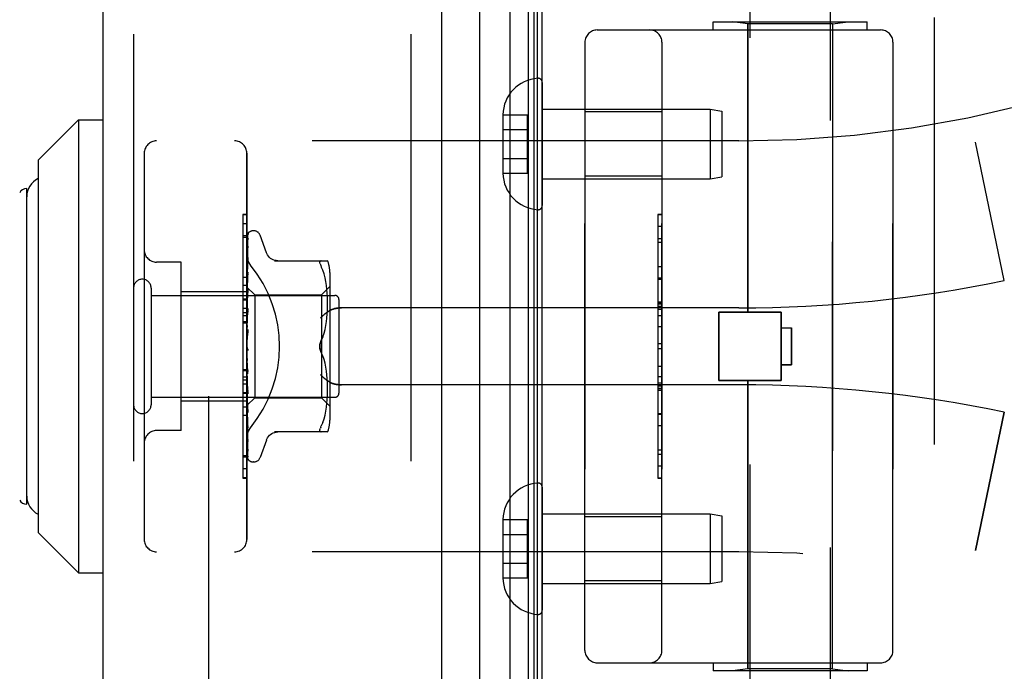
# Model space of a CAD drawing. Header units: inches. Extents: x 0 to 189, y 0 to 122.
# Tile 209 of 226: x 99.63 to 102.03, y 58.33 to 59.92. Entities that reach past the tile are written whole.
import ezdxf

# ---------------------------------------------------------------- set-up
doc = ezdxf.new("R2010")
doc.units = ezdxf.units.IN
doc.header["$LTSCALE"] = 10.388889
doc.header["$MEASUREMENT"] = 0
doc.linetypes.add('HIDDEN', pattern=[0.2, 0.1, -0.1])
doc.layers.get('0').update_dxf_attribs({"linetype": 'CONTINUOUS'})
for name, color, linetype in [('DEFAULT_2', 8, 'HIDDEN'), ('DIMENSIONS', 7, 'CONTINUOUS'), ('LEFTHAND_DOOR_ASSEMBLY', 7, 'CONTINUOUS'), ('RIGHTHAND_DOOR_ASSEMBLY', 7, 'CONTINUOUS')]:
    doc.layers.add(name, color=color, linetype=linetype)
doc.styles.get("Standard").update_dxf_attribs({"font": 'arial.ttf'})
doc.dimstyles.new('DIMSTYLE_1', dxfattribs={"dimtxt": 0.833333, "dimasz": 1.111111, "dimexe": 0.09, "dimexo": 0.07, "dimgap": 0.0375, "dimtad": 0, "dimtih": 1, "dimtoh": 1, "dimzin": 4, "dimdsep": 46, "dimtxsty": 'Standard', "dimblk": '_FILLED', "dimblk1": '_FILLED', "dimblk2": '_FILLED', "dimcen": 0.09, "dimadec": 3, "dimazin": 1, "dimtfac": 1, "dimtdec": 3, "dimtofl": 0, "dimtmove": 0, "dimatfit": 3, "dimldrblk": '_FILLED', "dimfxl": 0, "dimtolj": 1, "dimtzin": 4, "dimarcsym": 0})

# ---------------------------------------------------------------- blocks, each defined once
blk = doc.blocks.new('_FILLED')
at = {"color": 0, "linetype": 'ByBlock'}
blk.add_solid([(0, 0), (-1, 0.2), (-1, -0.2)], dxfattribs=at)
blk = doc.blocks.new('*D12')
at = {"layer": 'DIMENSIONS', "color": 2, "linetype": 'Continuous'}
for p, q in [((100.2303, 83.1205), (96.0114, 83.1205)), ((97.0114, 83.1205), (97.0114, 59.9538)), ((97.0114, 35.1205), (97.0114, 58.2872)), ((100.2413, 35.1205), (96.0114, 35.1205))]:
    blk.add_line(p, q, dxfattribs=at)
at = {"layer": 'DIMENSIONS', "color": 2, "linetype": 'Continuous', "xscale": 1.1111111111, "yscale": 1.1111111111, "zscale": 1.1111111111}
for p, rotation in [((97.0114, 83.1205), 90), ((97.0114, 35.1205), 270)]:
    blk.add_blockref('_FILLED', p, dxfattribs=dict(at, rotation=rotation))
at = {"layer": 'DIMENSIONS', "color": 2, "linetype": 'Continuous', "insert": (97.0114, 59.5372), "char_height": 0.83333, "width": 2.91202, "attachment_point": 2, "line_spacing_factor": 0.9}
blk.add_mtext('48.00', dxfattribs=at)

msp = doc.modelspace()

# ---------------------------------------------------------------- linework, layer by layer
at = {"color": 3, "linetype": 'Continuous'}
msp.add_line((100.9041, 35.2245), (100.9041, 83.0165), dxfattribs=at)
at = {"layer": 'DEFAULT_2', "color": 8, "linetype": 'HIDDEN'}
msp.add_line((100.0916, 81.855), (100.0916, 36.3861), dxfattribs=at)
at = {"layer": 'LEFTHAND_DOOR_ASSEMBLY', "color": 8, "linetype": 'HIDDEN'}
for p, q in [((99.9091, 82.7355), (99.9091, 35.5055)), ((100.5841, 82.7355), (100.5841, 35.5055)), ((101.3206, 59.8905), (101.3206, 59.9105)), ((101.3206, 59.9105), (101.6956, 59.9105)), ((101.4051, 59.9052), (101.3676, 59.9105)), ((101.4051, 59.2035), (101.4051, 59.9052)), ((101.6111, 59.9052), (101.4051, 59.9052)), ((101.6111, 59.9052), (101.6486, 59.9105)), ((101.6111, 58.3358), (101.6111, 59.9052)), ((101.6956, 59.8905), (101.6956, 59.9105)), ((101.8581, 59.9205), (101.8581, 58.3205)), ((101.0381, 59.8905), (101.7281, 59.8905)), ((101.0081, 59.8605), (101.0081, 58.3805)), ((101.1956, 58.3805), (101.1956, 59.8605)), ((101.7581, 59.8605), (101.7581, 58.3805)), ((101.1956, 59.691), (101.0081, 59.691)), ((101.3831, 59.6205), (99.9651, 59.6205)), ((102.0291, 59.2805), (101.9593, 59.6171)), ((99.9351, 59.5905), (99.9351, 58.6505)), ((100.1851, 58.6505), (100.1851, 59.5905)), ((101.1956, 59.535), (101.0081, 59.535)), ((101.1856, 59.4415), (101.1856, 58.7995)), ((101.1856, 59.4415), (101.1956, 59.4415)), ((101.1956, 59.4412), (101.1856, 59.4412)), ((100.1751, 59.4183), (100.1751, 59.0076)), ((100.1851, 59.4183), (100.1751, 59.4183)), ((100.1851, 59.3898), (100.1751, 59.3898)), ((101.1856, 59.3831), (101.1956, 59.3831)), ((101.1956, 59.3729), (101.1856, 59.3729)), ((100.0251, 59.3255), (99.9651, 59.3255)), ((100.0251, 58.9155), (100.0251, 59.3255)), ((101.1956, 59.3141), (101.1856, 59.3141)), ((101.1856, 59.2839), (101.1956, 59.2839)), ((100.1851, 59.2685), (100.1751, 59.2685)), ((100.1851, 59.2535), (100.0251, 59.2535)), ((100.1851, 59.2125), (100.1751, 59.2125)), ((101.3831, 59.2143), (100.4155, 59.2143)), ((101.1856, 59.2273), (101.1956, 59.2273)), ((101.1856, 59.2271), (101.1956, 59.2271)), ((101.1956, 59.2269), (101.1856, 59.2269)), ((100.1851, 59.2024), (100.1751, 59.2024)), ((100.1851, 59.1952), (100.1751, 59.1952)), ((101.3341, 59.0375), (101.3341, 59.2035)), ((101.3341, 59.2035), (101.4861, 59.2035)), ((101.4861, 59.0375), (101.4861, 59.2035)), ((100.1851, 59.1801), (100.1751, 59.1801)), ((101.1856, 59.1689), (101.1956, 59.1689)), ((101.4861, 59.1655), (101.5111, 59.1655)), ((101.5111, 59.1655), (101.5111, 59.0755)), ((101.1956, 59.1268), (101.1856, 59.1268)), ((101.5111, 59.0755), (101.4861, 59.0755)), ((100.1751, 59.0638), (100.1851, 59.0638)), ((101.1956, 59.0466), (101.1856, 59.0466)), ((101.3831, 59.0268), (100.4155, 59.0268)), ((101.1956, 59.0311), (101.1856, 59.0311)), ((101.1956, 59.0234), (101.1856, 59.0234)), ((101.1956, 59.018), (101.1856, 59.018)), ((101.3341, 59.0375), (101.4861, 59.0375)), ((101.4051, 58.3358), (101.4051, 59.0375)), ((100.1751, 59.0076), (100.1851, 59.0076)), ((100.1751, 59.0072), (100.1751, 58.7999)), ((100.1851, 59.0072), (100.1751, 59.0072)), ((100.1851, 59.0055), (100.1751, 59.0055)), ((101.1956, 59.0132), (101.1856, 59.0132)), ((100.1851, 58.9875), (100.0251, 58.9875)), ((100.1851, 58.9521), (100.1751, 58.9521)), ((101.1956, 58.9549), (101.1856, 58.9549)), ((102.0291, 58.9605), (101.9593, 58.6239)), ((100.0251, 58.9155), (99.9651, 58.9155)), ((100.1751, 58.8552), (100.1851, 58.8552)), ((101.1956, 58.8286), (101.1856, 58.8286)), ((100.1851, 58.8007), (100.1751, 58.8007)), ((100.1751, 58.7999), (100.1851, 58.7999)), ((101.1956, 58.7995), (101.1856, 58.7995)), ((101.1956, 58.706), (101.0081, 58.706)), ((101.3831, 58.6205), (99.9651, 58.6205)), ((101.1956, 58.55), (101.0081, 58.55)), ((101.0381, 58.3505), (101.7281, 58.3505)), ((101.3206, 58.3505), (101.3206, 58.3305)), ((101.6956, 58.3505), (101.6956, 58.3305)), ((101.6956, 58.3305), (101.3206, 58.3305)), ((101.4051, 58.3358), (101.3676, 58.3305)), ((101.6111, 58.3358), (101.4051, 58.3358)), ((101.6111, 58.3358), (101.6486, 58.3305))]:
    msp.add_line(p, q, dxfattribs=at)
for points in [[(100.1939, 59.3185), (100.1934, 59.3191), (100.193, 59.3197), (100.1925, 59.3203), (100.1921, 59.3209), (100.1916, 59.3216), (100.1912, 59.3222), (100.1908, 59.3229), (100.1904, 59.3236), (100.19, 59.3243), (100.1896, 59.325), (100.1892, 59.3257), (100.1888, 59.3265), (100.1885, 59.3272), (100.1881, 59.328), (100.1878, 59.3287), (100.1875, 59.3295), (100.1872, 59.3303), (100.187, 59.331), (100.1867, 59.3318), (100.1865, 59.3326), (100.1863, 59.3334), (100.1861, 59.3342), (100.1859, 59.335), (100.1857, 59.3357), (100.1856, 59.3365), (100.1855, 59.3373), (100.1854, 59.3381), (100.1853, 59.3389), (100.1852, 59.3396), (100.1852, 59.3404), (100.1851, 59.3411), (100.1851, 59.3419)], [(100.4155, 59.2143), (100.4143, 59.2142), (100.413, 59.2142), (100.4117, 59.2142), (100.4105, 59.2141), (100.4092, 59.214), (100.408, 59.2139), (100.4068, 59.2137), (100.4056, 59.2136), (100.4044, 59.2134), (100.4032, 59.2132), (100.4021, 59.213), (100.401, 59.2128), (100.3999, 59.2125), (100.3988, 59.2123), (100.3978, 59.212), (100.3968, 59.2117), (100.3958, 59.2114), (100.3949, 59.2111), (100.394, 59.2108), (100.3931, 59.2105), (100.3922, 59.2102), (100.3914, 59.2098), (100.3905, 59.2095), (100.3898, 59.2091), (100.389, 59.2088), (100.3883, 59.2084), (100.3875, 59.208), (100.3869, 59.2076), (100.3862, 59.2072), (100.3855, 59.2069)], [(100.3643, 59.1893), (100.3648, 59.1898), (100.3654, 59.1904), (100.3659, 59.1909), (100.3664, 59.1915), (100.367, 59.1921), (100.3676, 59.1927), (100.3681, 59.1932), (100.3687, 59.1938), (100.3693, 59.1944), (100.3699, 59.1949), (100.3706, 59.1955), (100.3712, 59.196), (100.3718, 59.1966), (100.3724, 59.1972), (100.3731, 59.1977), (100.3737, 59.1983), (100.3744, 59.1988), (100.375, 59.1993), (100.3757, 59.1999), (100.3763, 59.2004), (100.377, 59.2009), (100.3777, 59.2014), (100.3783, 59.2019), (100.379, 59.2024), (100.3797, 59.2029), (100.3803, 59.2034), (100.381, 59.2038), (100.3816, 59.2043), (100.3823, 59.2048), (100.383, 59.2052), (100.3836, 59.2056), (100.3843, 59.206), (100.3849, 59.2065), (100.3855, 59.2069)], [(100.3855, 59.0342), (100.3849, 59.0346), (100.3843, 59.035), (100.3836, 59.0354), (100.383, 59.0358), (100.3823, 59.0363), (100.3816, 59.0367), (100.381, 59.0372), (100.3803, 59.0376), (100.3797, 59.0381), (100.379, 59.0386), (100.3783, 59.0391), (100.3777, 59.0396), (100.377, 59.0401), (100.3763, 59.0406), (100.3757, 59.0412), (100.375, 59.0417), (100.3744, 59.0422), (100.3737, 59.0428), (100.3731, 59.0433), (100.3724, 59.0439), (100.3718, 59.0444), (100.3712, 59.045), (100.3706, 59.0455), (100.3699, 59.0461), (100.3693, 59.0467), (100.3687, 59.0472), (100.3681, 59.0478), (100.3676, 59.0484), (100.367, 59.0489), (100.3664, 59.0495), (100.3659, 59.0501), (100.3654, 59.0506), (100.3648, 59.0512), (100.3643, 59.0518)], [(100.3855, 59.0342), (100.3862, 59.0338), (100.3869, 59.0334), (100.3875, 59.033), (100.3883, 59.0326), (100.389, 59.0323), (100.3898, 59.0319), (100.3905, 59.0315), (100.3914, 59.0312), (100.3922, 59.0309), (100.3931, 59.0305), (100.394, 59.0302), (100.3949, 59.0299), (100.3958, 59.0296), (100.3968, 59.0293), (100.3978, 59.029), (100.3988, 59.0287), (100.3999, 59.0285), (100.401, 59.0282), (100.4021, 59.028), (100.4032, 59.0278), (100.4044, 59.0276), (100.4056, 59.0274), (100.4068, 59.0273), (100.408, 59.0271), (100.4092, 59.027), (100.4105, 59.0269), (100.4117, 59.0269), (100.413, 59.0268), (100.4143, 59.0268), (100.4155, 59.0268)], [(100.1851, 58.8991), (100.1851, 58.8999), (100.1852, 58.9006), (100.1852, 58.9014), (100.1853, 58.9022), (100.1854, 58.9029), (100.1855, 58.9037), (100.1856, 58.9045), (100.1857, 58.9053), (100.1859, 58.9061), (100.1861, 58.9068), (100.1863, 58.9076), (100.1865, 58.9084), (100.1867, 58.9092), (100.187, 58.91), (100.1872, 58.9107), (100.1875, 58.9115), (100.1878, 58.9123), (100.1881, 58.913), (100.1885, 58.9138), (100.1888, 58.9145), (100.1892, 58.9153), (100.1896, 58.916), (100.19, 58.9167), (100.1904, 58.9174), (100.1908, 58.9181), (100.1912, 58.9188), (100.1916, 58.9194), (100.1921, 58.9201), (100.1925, 58.9207), (100.193, 58.9213), (100.1934, 58.9219), (100.1939, 58.9225)]]:
    msp.add_lwpolyline(points, dxfattribs=at)
for centre, radius, start, end in [((101.3831, 62.3956), 2.7751, 270, 316.1116), ((101.0381, 59.8605), 0.03, 90, 180), ((101.1656, 59.8605), 0.03, 0, 90), ((101.7281, 59.8605), 0.03, 0, 90), ((99.9651, 59.5905), 0.03, 90, 180), ((100.1551, 59.5905), 0.03, 0, 90), ((99.9651, 59.3555), 0.03, 180, 270), ((101.3831, 62.3956), 3.1814, 270, 281.7157), ((101.3831, 55.8454), 3.1814, 78.2843, 90), ((99.9651, 58.8855), 0.03, 90, 180), ((99.9651, 58.6505), 0.03, 180, 270), ((100.1551, 58.6505), 0.03, 270, 360), ((101.3831, 55.8454), 2.7751, 43.8884, 90), ((101.0381, 58.3805), 0.03, 180, 270), ((101.1656, 58.3805), 0.03, 270, 360), ((101.7281, 58.3805), 0.03, 270, 360)]:
    msp.add_arc(centre, radius, start, end, dxfattribs=at)
msp.add_ellipse((99.9521, 59.1205), major_axis=(0, 0.3125), ratio=1, start_param=-2.256904, end_param=-0.884689, dxfattribs=at)
at = {"layer": 'RIGHTHAND_DOOR_ASSEMBLY', "color": 7, "linetype": 'Continuous'}
for p, q in [((100.8264, 35.4551), (100.8264, 82.7859)), ((100.8698, 82.7769), (100.8698, 35.4641)), ((100.7512, 82.7575), (100.7512, 35.4835)), ((100.8835, 82.7702), (100.8835, 35.4708)), ((100.8922, 82.7678), (100.8922, 35.4732)), ((99.6766, 59.5733), (99.7751, 59.6717)), ((99.7751, 59.6717), (99.7751, 58.5693)), ((99.7751, 59.6717), (99.8341, 59.6717)), ((99.6766, 59.5733), (99.6766, 58.6678)), ((99.6491, 58.7366), (99.6491, 59.5044)), ((99.6766, 58.6678), (99.7751, 58.5693)), ((99.7751, 58.5693), (99.8341, 58.5693))]:
    msp.add_line(p, q, dxfattribs=at)
at = {"layer": 'RIGHTHAND_DOOR_ASSEMBLY', "color": 3, "linetype": 'Continuous'}
for p, q in [((99.8341, 82.7355), (99.8341, 35.5055)), ((100.6591, 82.7355), (100.6591, 35.5055))]:
    msp.add_line(p, q, dxfattribs=at)
at = {"layer": 'RIGHTHAND_DOOR_ASSEMBLY', "color": 8, "linetype": 'HIDDEN'}
for p, q in [((99.9091, 82.7355), (99.9091, 35.5055)), ((100.5841, 82.7355), (100.5841, 35.5055)), ((101.4101, 57.794), (101.4101, 60.4405)), ((101.6061, 57.5925), (101.6061, 60.4405)), ((101.3206, 59.8905), (101.3206, 59.9105)), ((101.3206, 59.9105), (101.6956, 59.9105)), ((101.4051, 59.9052), (101.3676, 59.9105)), ((101.4051, 59.9052), (101.4051, 59.2035)), ((101.6111, 59.9052), (101.4051, 59.9052)), ((101.6111, 59.9052), (101.6486, 59.9105)), ((101.6111, 59.9052), (101.6111, 58.3358)), ((101.6956, 59.8905), (101.6956, 59.9105)), ((101.8581, 59.9205), (101.8581, 58.3205)), ((101.0381, 59.8905), (101.7281, 59.8905)), ((101.0081, 58.3805), (101.0081, 59.8605)), ((101.1956, 59.8605), (101.1956, 58.3805)), ((101.7581, 58.3805), (101.7581, 59.8605)), ((100.9041, 59.7629), (100.9041, 59.4631)), ((100.9041, 59.698), (101.3133, 59.698)), ((101.1956, 59.691), (101.0081, 59.691)), ((101.3133, 59.698), (101.3133, 59.528)), ((101.3133, 59.698), (101.3416, 59.693)), ((101.3416, 59.693), (101.3416, 59.533)), ((100.8086, 59.6841), (100.8086, 59.683)), ((100.8086, 59.6841), (100.8686, 59.6841)), ((100.8086, 59.683), (100.8086, 59.543)), ((100.8686, 59.542), (100.8686, 59.6841)), ((100.8086, 59.648), (100.8686, 59.648)), ((101.3831, 59.6205), (99.9651, 59.6205)), ((102.0291, 59.2805), (101.9593, 59.6171)), ((99.9351, 59.5905), (99.9351, 58.6505)), ((100.1851, 59.5905), (100.1851, 58.6505)), ((100.8086, 59.578), (100.8686, 59.578)), ((100.8086, 59.543), (100.8086, 59.542)), ((100.8086, 59.542), (100.8686, 59.542)), ((100.9041, 59.528), (101.3133, 59.528)), ((101.1956, 59.535), (101.0081, 59.535)), ((101.3133, 59.528), (101.3416, 59.533)), ((100.1751, 59.4411), (100.1751, 59.2338)), ((100.1851, 59.4411), (100.1751, 59.4411)), ((100.1851, 59.4403), (100.1751, 59.4403)), ((101.1856, 59.4415), (101.1856, 58.7996)), ((101.1956, 59.4415), (101.1856, 59.4415)), ((100.2016, 59.4018), (100.2008, 59.4018)), ((101.1956, 59.4125), (101.1856, 59.4125)), ((100.1851, 59.3858), (100.1751, 59.3858)), ((100.1859, 59.2633), (100.1878, 59.3921)), ((100.1859, 59.2633), (100.1878, 59.3915)), ((100.1859, 59.2582), (100.1878, 59.3829)), ((100.1859, 59.2581), (100.1878, 59.3811)), ((100.1878, 59.3821), (100.1871, 59.3809)), ((100.1886, 59.3944), (100.1881, 59.3937)), ((100.2327, 59.3485), (100.2173, 59.3908)), ((100.1859, 59.2481), (100.1878, 59.3642)), ((100.1859, 59.2479), (100.1878, 59.3613)), ((100.1878, 59.3642), (100.1878, 59.3647)), ((100.1878, 59.3613), (100.1878, 59.3618)), ((100.1859, 59.2334), (100.1878, 59.3367)), ((100.1859, 59.2331), (100.1878, 59.3328)), ((100.1878, 59.3367), (100.1878, 59.3368)), ((100.1878, 59.3367), (100.1878, 59.3367)), ((100.1878, 59.3328), (100.1878, 59.3328)), ((100.2524, 59.3288), (100.3816, 59.3288)), ((100.3662, 59.3288), (100.3649, 59.3287)), ((100.0251, 59.3255), (99.9651, 59.3255)), ((100.0251, 58.9155), (100.0251, 59.3255)), ((100.1857, 59.3201), (100.1851, 59.3144)), ((100.1866, 59.3271), (100.1857, 59.3201)), ((100.3698, 59.3058), (100.3662, 59.3143)), ((100.3729, 59.2969), (100.3698, 59.3058)), ((100.1751, 59.2889), (100.1851, 59.2889)), ((100.1857, 59.2818), (100.1851, 59.2755)), ((100.187, 59.294), (100.1857, 59.2818)), ((100.1859, 59.2146), (100.1878, 59.3013)), ((100.1859, 59.2142), (100.1878, 59.2965)), ((100.1878, 59.3012), (100.187, 59.294)), ((100.1878, 59.3013), (100.1878, 59.3012)), ((100.3754, 59.2876), (100.3729, 59.297)), ((100.3774, 59.278), (100.3754, 59.2876)), ((100.3871, 59.3001), (100.3871, 58.9409)), ((101.1956, 59.2862), (101.1856, 59.2862)), ((99.9521, 59.2625), (99.9521, 58.9785)), ((100.1851, 59.2648), (100.2041, 59.2458)), ((100.1851, 59.2612), (100.1859, 59.2583)), ((100.1859, 59.2633), (100.1859, 59.2634)), ((100.1859, 59.2633), (100.1859, 59.2633)), ((100.1859, 59.1923), (100.1878, 59.2594)), ((100.1859, 59.2581), (100.1859, 59.2583)), ((100.1859, 59.2582), (100.1859, 59.2581)), ((100.1877, 59.2591), (100.1865, 59.2466)), ((100.1878, 59.2594), (100.1877, 59.2591)), ((100.3671, 59.2458), (100.3871, 59.2658)), ((100.3789, 59.2685), (100.3774, 59.2781)), ((100.38, 59.2591), (100.3789, 59.2685)), ((100.3808, 59.2502), (100.38, 59.2592)), ((99.9521, 59.2445), (100.3991, 59.2445)), ((100.1851, 59.2535), (100.0251, 59.2535)), ((100.1851, 59.2355), (100.1751, 59.2355)), ((100.1751, 59.2338), (100.1851, 59.2338)), ((100.1751, 59.2334), (100.1751, 58.8227)), ((100.1851, 59.2334), (100.1751, 59.2334)), ((100.1851, 59.2527), (100.1859, 59.2482)), ((100.1851, 59.2443), (100.1859, 59.2479)), ((100.1865, 59.2466), (100.1851, 59.231)), ((100.1851, 59.2393), (100.1859, 59.2335)), ((100.1851, 59.228), (100.1859, 59.2331)), ((100.1859, 59.1919), (100.1878, 59.2539)), ((100.1859, 59.2479), (100.1859, 59.2482)), ((100.1859, 59.2481), (100.1859, 59.2479)), ((100.1859, 59.2331), (100.1859, 59.2335)), ((100.1859, 59.2334), (100.1859, 59.2331)), ((100.2041, 59.2458), (100.2041, 58.9953)), ((100.2041, 59.2458), (100.3671, 59.2458)), ((100.3671, 59.2458), (100.3671, 58.9953)), ((100.3813, 59.2415), (100.3808, 59.2503)), ((100.3815, 59.2332), (100.3813, 59.2417)), ((100.3816, 59.2248), (100.3815, 59.2333)), ((100.4091, 59.2345), (100.4091, 59.0065)), ((100.1851, 59.2217), (100.1859, 59.2147)), ((100.1851, 59.2079), (100.1859, 59.2143)), ((100.1877, 59.2121), (100.1851, 59.1826)), ((100.1859, 59.2142), (100.1859, 59.2147)), ((100.1859, 59.2146), (100.1859, 59.2143)), ((100.1859, 59.1675), (100.1878, 59.2124)), ((100.1878, 59.2124), (100.1877, 59.2121)), ((100.3813, 59.2078), (100.3816, 59.2166)), ((100.3815, 59.2164), (100.3816, 59.225)), ((101.3831, 59.2143), (100.4155, 59.2143)), ((101.1956, 59.2278), (101.1856, 59.2278)), ((101.1956, 59.223), (101.1856, 59.223)), ((101.1956, 59.2176), (101.1856, 59.2176)), ((101.1956, 59.21), (101.1856, 59.21)), ((100.1851, 59.2004), (100.1859, 59.1925)), ((100.1851, 59.1846), (100.1859, 59.192)), ((100.1859, 59.1669), (100.1878, 59.2064)), ((100.1859, 59.1922), (100.1859, 59.1925)), ((100.1859, 59.1923), (100.1859, 59.192)), ((100.1859, 59.1919), (100.1859, 59.1922)), ((100.3789, 59.1805), (100.38, 59.19)), ((100.38, 59.1898), (100.3808, 59.1991)), ((100.3808, 59.1989), (100.3813, 59.208)), ((101.1956, 59.1944), (101.1856, 59.1944)), ((101.3341, 59.2035), (101.3341, 59.0375)), ((101.4861, 59.2035), (101.3341, 59.2035)), ((101.4861, 59.2035), (101.4861, 59.0375)), ((100.1851, 59.1772), (100.1751, 59.1772)), ((100.1851, 59.1762), (100.1859, 59.1677)), ((100.1851, 59.1589), (100.1859, 59.1672)), ((100.1877, 59.1619), (100.1851, 59.1319)), ((100.1859, 59.1669), (100.1859, 59.1677)), ((100.1859, 59.1675), (100.1859, 59.1672)), ((100.3729, 59.1525), (100.3754, 59.1618)), ((100.3754, 59.1618), (100.3774, 59.1713)), ((100.3774, 59.1711), (100.3789, 59.1807)), ((101.4861, 59.1655), (101.5111, 59.1655)), ((101.5111, 59.0755), (101.5111, 59.1655)), ((100.1851, 59.1501), (100.1859, 59.1412)), ((100.1859, 59.14), (100.1864, 59.1447)), ((100.3699, 59.1437), (100.3662, 59.1351)), ((100.1851, 59.1228), (100.1859, 59.1139)), ((100.1851, 59.117), (100.1853, 59.1166)), ((100.1851, 59.1045), (100.1859, 59.1134)), ((100.1862, 59.1148), (100.1863, 59.1147)), ((101.1956, 59.1142), (101.1856, 59.1142)), ((100.1851, 59.0955), (100.1859, 59.0869)), ((100.3699, 59.0973), (100.3662, 59.1059)), ((100.3729, 59.0884), (100.3699, 59.0973)), ((100.1851, 59.0777), (100.1859, 59.0864)), ((100.1877, 59.0537), (100.1851, 59.0836)), ((100.1851, 59.069), (100.1859, 59.0611)), ((100.1878, 59.0597), (100.1859, 59.0873)), ((100.1859, 59.0873), (100.1859, 59.0864)), ((100.1859, 59.0867), (100.1859, 59.0869)), ((100.1878, 59.0535), (100.1859, 59.0867)), ((100.3754, 59.0792), (100.3729, 59.0885)), ((100.3774, 59.0697), (100.3754, 59.0793)), ((100.3789, 59.0603), (100.3774, 59.0699)), ((101.1856, 59.0721), (101.1956, 59.0721)), ((101.4861, 59.0755), (101.5111, 59.0755)), ((100.1851, 59.0609), (100.1751, 59.0609)), ((100.1851, 59.0458), (100.1751, 59.0458)), ((100.1851, 59.0524), (100.1859, 59.0607)), ((100.1851, 59.0445), (100.1859, 59.0375)), ((100.1878, 59.0103), (100.1859, 59.0613)), ((100.1859, 59.0613), (100.1859, 59.0607)), ((100.1859, 59.0608), (100.1859, 59.0611)), ((100.1878, 59.0046), (100.1859, 59.0608)), ((100.1877, 59.0537), (100.1878, 59.0535)), ((100.38, 59.051), (100.3789, 59.0605)), ((100.3808, 59.0419), (100.38, 59.0512)), ((100.3813, 59.033), (100.3808, 59.0421)), ((100.1851, 59.0386), (100.1751, 59.0386)), ((100.1851, 59.0286), (100.1751, 59.0286)), ((100.1851, 59.0295), (100.1859, 59.0371)), ((100.1851, 59.0226), (100.1859, 59.0168)), ((100.1878, 58.9651), (100.1859, 59.0376)), ((100.1859, 59.0376), (100.1859, 59.0371)), ((100.1859, 59.0372), (100.1859, 59.0375)), ((100.1878, 58.9599), (100.1859, 59.0372)), ((100.3816, 59.0244), (100.3813, 59.0332)), ((100.3816, 59.016), (100.3815, 59.0246)), ((101.3831, 59.0268), (100.4155, 59.0268)), ((101.4861, 59.0375), (101.3341, 59.0375)), ((101.4051, 59.0375), (101.4051, 58.3358)), ((99.9521, 58.9965), (100.3991, 58.9965)), ((100.1851, 59.01), (100.1859, 59.0165)), ((100.1851, 59.0043), (100.1859, 58.9999)), ((100.1851, 58.9945), (100.1859, 58.9997)), ((100.1878, 58.9255), (100.1859, 59.0169)), ((100.1859, 59.0169), (100.1859, 59.0165)), ((100.1859, 59.0165), (100.1859, 59.0168)), ((100.1878, 58.9211), (100.1859, 59.0165)), ((100.1878, 58.8929), (100.1859, 59)), ((100.1859, 59), (100.1859, 58.9997)), ((100.1859, 58.9997), (100.1859, 58.9999)), ((100.1878, 58.8895), (100.1859, 58.9997)), ((100.1859, 58.977), (100.2041, 58.9953)), ((100.1877, 59.0049), (100.1878, 59.0046)), ((100.2041, 58.9953), (100.3671, 58.9953)), ((100.3671, 58.9953), (100.3871, 58.9753)), ((100.3808, 58.9907), (100.3813, 58.9995)), ((100.3813, 58.9994), (100.3815, 59.0079)), ((100.3815, 59.0077), (100.3816, 59.0162)), ((101.1956, 59.0142), (101.1856, 59.0142)), ((101.1856, 59.0139), (101.1956, 59.0139)), ((101.1856, 59.0137), (101.1956, 59.0137)), ((100.1851, 58.9875), (100.0251, 58.9875)), ((100.1851, 58.9725), (100.1751, 58.9725)), ((100.1851, 58.9903), (100.1859, 58.9874)), ((100.1851, 58.9835), (100.1859, 58.9872)), ((100.1851, 58.9763), (100.1859, 58.977)), ((100.1859, 58.9872), (100.1859, 58.9874)), ((100.1878, 58.8687), (100.1859, 58.9874)), ((100.1859, 58.9874), (100.1859, 58.9872)), ((100.1878, 58.8663), (100.1859, 58.9872)), ((100.1859, 58.9796), (100.1859, 58.9797)), ((100.1878, 58.8523), (100.1859, 58.9797)), ((100.1859, 58.9797), (100.1859, 58.9796)), ((100.1878, 58.8479), (100.1859, 58.977)), ((100.1859, 58.977), (100.1859, 58.977)), ((100.1866, 58.9721), (100.1878, 58.9602)), ((100.3774, 58.9629), (100.3789, 58.9725)), ((100.3789, 58.9725), (100.38, 58.9819)), ((100.38, 58.9818), (100.3808, 58.9908)), ((100.1851, 58.9453), (100.1857, 58.9393)), ((100.1878, 58.9601), (100.1878, 58.9599)), ((100.3729, 58.944), (100.3754, 58.9534)), ((100.3754, 58.9534), (100.3774, 58.963)), ((101.1856, 58.9571), (101.1956, 58.9571)), ((101.9593, 58.6239), (102.0291, 58.9605)), ((100.1857, 58.9393), (100.1866, 58.9317)), ((100.1878, 58.9212), (100.1878, 58.9211)), ((100.3649, 58.924), (100.364, 58.9216)), ((100.3649, 58.924), (100.3662, 58.9268)), ((100.3698, 58.9352), (100.3662, 58.9268)), ((100.3698, 58.9352), (100.3729, 58.9441)), ((101.1956, 58.9269), (101.1856, 58.9269)), ((100.0251, 58.9155), (99.9651, 58.9155)), ((100.3816, 58.9122), (100.2524, 58.9122)), ((100.1878, 58.8893), (100.1878, 58.8895)), ((100.2327, 58.8925), (100.2173, 58.8502)), ((100.1851, 58.8512), (100.1751, 58.8512)), ((100.1878, 58.8656), (100.1878, 58.8663)), ((101.1956, 58.8681), (101.1856, 58.8681)), ((101.1856, 58.8579), (101.1956, 58.8579)), ((100.1892, 58.844), (100.1894, 58.8438)), ((100.2016, 58.8393), (100.2008, 58.8393)), ((100.1851, 58.8227), (100.1751, 58.8227)), ((100.9041, 58.7779), (100.9041, 58.4781)), ((101.1956, 58.7998), (101.1856, 58.7998)), ((101.1856, 58.7996), (101.1956, 58.7996)), ((100.9041, 58.713), (101.3133, 58.713)), ((101.1956, 58.706), (101.0081, 58.706)), ((101.3133, 58.713), (101.3133, 58.543)), ((101.3133, 58.713), (101.3416, 58.708)), ((101.3416, 58.708), (101.3416, 58.548)), ((100.8086, 58.6991), (100.8086, 58.698)), ((100.8086, 58.6991), (100.8686, 58.6991)), ((100.8086, 58.698), (100.8086, 58.558)), ((100.8686, 58.557), (100.8686, 58.6991)), ((100.8086, 58.663), (100.8686, 58.663)), ((101.3831, 58.6205), (99.9651, 58.6205)), ((100.8086, 58.593), (100.8686, 58.593)), ((100.8086, 58.558), (100.8086, 58.557)), ((100.8086, 58.557), (100.8686, 58.557)), ((100.9041, 58.543), (101.3133, 58.543)), ((101.1956, 58.55), (101.0081, 58.55)), ((101.3133, 58.543), (101.3416, 58.548)), ((101.0381, 58.3505), (101.7281, 58.3505)), ((101.3206, 58.3505), (101.3206, 58.3305)), ((101.6956, 58.3505), (101.6956, 58.3305)), ((101.6956, 58.3305), (101.3206, 58.3305)), ((101.4051, 58.3358), (101.3676, 58.3305)), ((101.6111, 58.3358), (101.4051, 58.3358)), ((101.6111, 58.3358), (101.6486, 58.3305))]:
    msp.add_line(p, q, dxfattribs=at)
for points in [[(100.1885, 59.3949), (100.188, 59.394), (100.1874, 59.3927), (100.1869, 59.3913), (100.1864, 59.3899), (100.1859, 59.3883), (100.1855, 59.3867), (100.1851, 59.3851)], [(100.1881, 59.3937), (100.1878, 59.3934), (100.1875, 59.393), (100.1873, 59.3926), (100.187, 59.3921), (100.1867, 59.3916), (100.1863, 59.391), (100.186, 59.3904), (100.1858, 59.3898), (100.1855, 59.3892), (100.1852, 59.3885), (100.1851, 59.3883)], [(100.186, 59.3927), (100.1859, 59.3926), (100.1855, 59.3917), (100.1851, 59.3907)], [(100.1879, 59.384), (100.1876, 59.3826), (100.1871, 59.3806), (100.1867, 59.3785), (100.1862, 59.3764), (100.1858, 59.3742), (100.1854, 59.3719), (100.1851, 59.3701)], [(100.1871, 59.3809), (100.1868, 59.3804), (100.1865, 59.3798), (100.1863, 59.3793), (100.186, 59.3787), (100.1857, 59.3781), (100.1854, 59.3774), (100.1852, 59.3767), (100.1851, 59.3766)], [(100.1878, 59.3921), (100.1878, 59.3928), (100.1879, 59.3934), (100.1881, 59.3939), (100.1883, 59.3944), (100.1885, 59.3949)], [(100.1878, 59.3915), (100.1878, 59.392), (100.1879, 59.3926), (100.188, 59.3931), (100.1882, 59.3936), (100.1883, 59.394), (100.1885, 59.3943), (100.1886, 59.3944), (100.1886, 59.3944)], [(100.1878, 59.3829), (100.1878, 59.3833), (100.1879, 59.3838), (100.1879, 59.384)], [(100.188, 59.3825), (100.188, 59.3825), (100.188, 59.3826), (100.188, 59.3825), (100.1879, 59.3823), (100.1878, 59.3821)], [(100.1878, 59.3811), (100.1878, 59.3816), (100.1879, 59.382), (100.1879, 59.3823), (100.188, 59.3825)], [(100.1886, 59.3944), (100.1886, 59.3945), (100.1886, 59.3944)], [(100.1878, 59.3646), (100.1875, 59.3627), (100.187, 59.3599), (100.1866, 59.357), (100.1862, 59.3541), (100.1858, 59.3512), (100.1854, 59.3483), (100.1851, 59.3463)], [(100.1866, 59.3591), (100.1863, 59.3585), (100.1859, 59.3577), (100.1856, 59.357), (100.1853, 59.3562), (100.1851, 59.3557)], [(100.1878, 59.3618), (100.1878, 59.3618), (100.1878, 59.3617), (100.1877, 59.3616), (100.1876, 59.3612), (100.1874, 59.3608), (100.1872, 59.3603), (100.1866, 59.3591)], [(100.1851, 59.3419), (100.1851, 59.3411), (100.1852, 59.3404), (100.1852, 59.3396), (100.1853, 59.3389), (100.1854, 59.3381), (100.1855, 59.3373), (100.1856, 59.3365), (100.1857, 59.3357), (100.1859, 59.335), (100.1861, 59.3342), (100.1863, 59.3334), (100.1865, 59.3326), (100.1867, 59.3318), (100.187, 59.331), (100.1872, 59.3303), (100.1875, 59.3295), (100.1878, 59.3287), (100.1881, 59.328), (100.1885, 59.3272), (100.1888, 59.3265), (100.1892, 59.3257), (100.1896, 59.325), (100.19, 59.3243), (100.1904, 59.3236), (100.1908, 59.3229), (100.1912, 59.3222), (100.1916, 59.3216), (100.1921, 59.3209), (100.1925, 59.3203), (100.193, 59.3197), (100.1934, 59.3191), (100.1939, 59.3185)], [(100.1878, 59.3328), (100.1878, 59.3328), (100.1877, 59.3327), (100.1877, 59.3324), (100.1875, 59.332), (100.1873, 59.3315), (100.1871, 59.3309), (100.1868, 59.3302), (100.1864, 59.3295), (100.1861, 59.3287), (100.1857, 59.3279), (100.1854, 59.327), (100.1851, 59.3264)], [(100.1878, 59.3367), (100.1874, 59.3342), (100.1866, 59.3271)], [(100.2603, 59.3288), (100.2566, 59.3291), (100.2529, 59.3298), (100.2494, 59.331), (100.246, 59.3326), (100.2428, 59.3346), (100.24, 59.3371), (100.2375, 59.3398), (100.2353, 59.3429), (100.2336, 59.3461), (100.2328, 59.348)], [(100.3633, 59.3216), (100.3629, 59.3234), (100.3628, 59.3249), (100.3629, 59.3262), (100.3633, 59.3273), (100.364, 59.3281), (100.3649, 59.3287)], [(100.3633, 59.3216), (100.364, 59.3195), (100.3649, 59.317), (100.3662, 59.3143)], [(100.186, 59.2917), (100.1856, 59.2909), (100.1853, 59.2901), (100.1851, 59.2897)], [(100.1878, 59.2965), (100.1877, 59.2963), (100.1877, 59.296), (100.1876, 59.2956), (100.1874, 59.2951), (100.1872, 59.2945), (100.1869, 59.2938), (100.1866, 59.2932), (100.186, 59.2917)], [(100.1851, 59.2647), (100.1853, 59.2644), (100.1855, 59.2641), (100.1857, 59.2637), (100.1859, 59.2634)], [(100.1851, 59.2644), (100.1854, 59.2641), (100.1856, 59.2638), (100.1858, 59.2636), (100.1859, 59.2634), (100.1859, 59.2634), (100.1859, 59.2633)], [(100.1851, 59.2637), (100.1854, 59.2635), (100.1856, 59.2634), (100.1858, 59.2633), (100.1859, 59.2633), (100.1859, 59.2633), (100.1859, 59.2633)], [(100.1851, 59.2629), (100.1853, 59.2631), (100.1855, 59.2632), (100.1857, 59.2633), (100.1859, 59.2633)], [(100.1851, 59.2598), (100.1854, 59.2594), (100.1856, 59.259), (100.1858, 59.2587), (100.1859, 59.2585), (100.1859, 59.2583), (100.1859, 59.2582)], [(100.1851, 59.2561), (100.1853, 59.2566), (100.1855, 59.2571), (100.1857, 59.2576), (100.1859, 59.2581)], [(100.1851, 59.2579), (100.1854, 59.2578), (100.1856, 59.2578), (100.1858, 59.2578), (100.1859, 59.2579), (100.1859, 59.2581)], [(100.1851, 59.2502), (100.1854, 59.2497), (100.1856, 59.2493), (100.1858, 59.2489), (100.1859, 59.2485), (100.1859, 59.2482), (100.1859, 59.2481)], [(100.1865, 59.25), (100.1858, 59.2486), (100.1855, 59.2478), (100.1851, 59.247)], [(100.1851, 59.2472), (100.1854, 59.2472), (100.1856, 59.2473), (100.1858, 59.2474), (100.1859, 59.2476), (100.1859, 59.2479)], [(100.1851, 59.2359), (100.1854, 59.2354), (100.1856, 59.2349), (100.1858, 59.2344), (100.1859, 59.2339), (100.1859, 59.2335), (100.1859, 59.2334)], [(100.1851, 59.2318), (100.1854, 59.2319), (100.1856, 59.2321), (100.1858, 59.2324), (100.1859, 59.2327), (100.1859, 59.2331)], [(100.1878, 59.2539), (100.1878, 59.2538), (100.1877, 59.2533), (100.1876, 59.2528), (100.1874, 59.2522), (100.1872, 59.2515), (100.1869, 59.2508), (100.1865, 59.25)], [(100.1851, 59.2175), (100.1854, 59.2169), (100.1856, 59.2163), (100.1858, 59.2157), (100.1859, 59.2152), (100.1859, 59.2147), (100.1859, 59.2146)], [(100.1851, 59.2124), (100.1854, 59.2127), (100.1856, 59.213), (100.1858, 59.2133), (100.1859, 59.2138), (100.1859, 59.2142)], [(100.3855, 59.2069), (100.3862, 59.2072), (100.3869, 59.2076), (100.3875, 59.208), (100.3883, 59.2084), (100.389, 59.2088), (100.3898, 59.2091), (100.3905, 59.2095), (100.3914, 59.2098), (100.3922, 59.2102), (100.3931, 59.2105), (100.394, 59.2108), (100.3949, 59.2111), (100.3958, 59.2114), (100.3968, 59.2117), (100.3978, 59.212), (100.3988, 59.2123), (100.3999, 59.2125), (100.401, 59.2128), (100.4021, 59.213), (100.4032, 59.2132), (100.4044, 59.2134), (100.4056, 59.2136), (100.4068, 59.2137), (100.408, 59.2139), (100.4092, 59.214), (100.4105, 59.2141), (100.4117, 59.2142), (100.413, 59.2142), (100.4143, 59.2142), (100.4155, 59.2143)], [(100.1878, 59.2064), (100.1877, 59.2058), (100.1876, 59.2051), (100.1874, 59.2044), (100.1871, 59.2038), (100.1868, 59.2031), (100.1865, 59.2024), (100.1862, 59.2018), (100.1858, 59.2012), (100.1855, 59.2006), (100.1852, 59.2), (100.1851, 59.1999)], [(100.1851, 59.1955), (100.1854, 59.1949), (100.1856, 59.1943), (100.1858, 59.1937), (100.1859, 59.1931), (100.1859, 59.1925), (100.1859, 59.1923)], [(100.1851, 59.1897), (100.1854, 59.1901), (100.1856, 59.1904), (100.1857, 59.1908), (100.1858, 59.1913), (100.1859, 59.1917), (100.1859, 59.1919)], [(100.3855, 59.2069), (100.3849, 59.2065), (100.3843, 59.206), (100.3836, 59.2056), (100.383, 59.2052), (100.3823, 59.2048), (100.3816, 59.2043), (100.381, 59.2038), (100.3803, 59.2034), (100.3797, 59.2029), (100.379, 59.2024), (100.3783, 59.2019), (100.3777, 59.2014), (100.377, 59.2009), (100.3763, 59.2004), (100.3757, 59.1999), (100.375, 59.1993), (100.3744, 59.1988), (100.3737, 59.1983), (100.3731, 59.1977), (100.3724, 59.1972), (100.3718, 59.1966), (100.3712, 59.196), (100.3706, 59.1955), (100.3699, 59.1949), (100.3693, 59.1944), (100.3687, 59.1938), (100.3681, 59.1932), (100.3676, 59.1927), (100.367, 59.1921), (100.3664, 59.1915), (100.3659, 59.1909), (100.3654, 59.1904), (100.3648, 59.1898), (100.3643, 59.1893)], [(100.1851, 59.1708), (100.1854, 59.1702), (100.1856, 59.1696), (100.1858, 59.169), (100.1859, 59.1684), (100.1859, 59.1678), (100.1859, 59.1675)], [(100.1851, 59.1645), (100.1854, 59.165), (100.1856, 59.1655), (100.1858, 59.166), (100.1859, 59.1665), (100.1859, 59.1669)], [(100.1877, 59.1555), (100.1877, 59.1551), (100.1875, 59.1544), (100.1873, 59.1538), (100.187, 59.1532), (100.1868, 59.1527), (100.1865, 59.1522), (100.1862, 59.1518), (100.186, 59.1514), (100.1857, 59.151), (100.1855, 59.1506), (100.1852, 59.1503), (100.1851, 59.1501)], [(100.1851, 59.1443), (100.1854, 59.1437), (100.1856, 59.1431), (100.1858, 59.1425), (100.1859, 59.1419), (100.1859, 59.1413), (100.1859, 59.1407)], [(100.1851, 59.1377), (100.1854, 59.1382), (100.1856, 59.1388), (100.1858, 59.1394), (100.1859, 59.14)], [(100.1859, 59.14), (100.1859, 59.1406), (100.1859, 59.1412)], [(100.1864, 59.1447), (100.1874, 59.1528), (100.1877, 59.1554)], [(100.3662, 59.1351), (100.3699, 59.1437), (100.3729, 59.1526)], [(100.1851, 59.1162), (100.1853, 59.1159), (100.1854, 59.1157), (100.1856, 59.1156), (100.1857, 59.1154), (100.1858, 59.1153), (100.1858, 59.1153)], [(100.1851, 59.1103), (100.1854, 59.1109), (100.1856, 59.1115), (100.1858, 59.1121), (100.1859, 59.1127), (100.1859, 59.1133), (100.1859, 59.1139)], [(100.1867, 59.1142), (100.1865, 59.1145), (100.1862, 59.1149), (100.186, 59.1153), (100.1858, 59.1157), (100.1855, 59.1162), (100.1853, 59.1166)], [(100.1853, 59.1166), (100.1854, 59.1164), (100.1856, 59.1159), (100.1858, 59.1153), (100.1859, 59.1146), (100.1859, 59.114), (100.1859, 59.1134)], [(100.1858, 59.1153), (100.1859, 59.1152), (100.186, 59.1151), (100.186, 59.1151)], [(100.1859, 59.1152), (100.1859, 59.1152), (100.1861, 59.115)], [(100.186, 59.115), (100.1861, 59.115), (100.1862, 59.1149)], [(100.1861, 59.115), (100.1863, 59.1148), (100.1864, 59.1145), (100.1867, 59.1142)], [(100.1864, 59.1146), (100.1865, 59.1145), (100.1865, 59.1144), (100.1866, 59.1143), (100.1867, 59.1142)], [(100.1867, 59.1142), (100.1869, 59.1139), (100.1871, 59.1135), (100.1873, 59.113), (100.1875, 59.1125), (100.1876, 59.1119), (100.1877, 59.1113), (100.1878, 59.1107), (100.1877, 59.1101)], [(100.3628, 59.1205), (100.3629, 59.1229), (100.3631, 59.1253), (100.3636, 59.1278), (100.3643, 59.1303), (100.3652, 59.1327), (100.3662, 59.1351)], [(100.3662, 59.1351), (100.3656, 59.1338), (100.3651, 59.1325), (100.3646, 59.1311), (100.3641, 59.1297), (100.3637, 59.1282), (100.3634, 59.1266), (100.3631, 59.1251), (100.3629, 59.1235), (100.3628, 59.122), (100.3628, 59.1205)], [(100.3662, 59.1059), (100.3652, 59.1083), (100.3643, 59.1107), (100.3636, 59.1132), (100.3631, 59.1157), (100.3629, 59.1181), (100.3628, 59.1205)], [(100.3628, 59.1205), (100.3628, 59.1186), (100.363, 59.1167), (100.3633, 59.1147), (100.3637, 59.1128)], [(100.1851, 59.0898), (100.1854, 59.0893), (100.1856, 59.0887), (100.1858, 59.0882), (100.1859, 59.0876), (100.1859, 59.0873)], [(100.3642, 59.111), (100.3648, 59.1092), (100.3655, 59.1075), (100.3662, 59.1059)], [(100.1851, 59.0833), (100.1854, 59.0839), (100.1856, 59.0845), (100.1858, 59.0851), (100.1859, 59.0857), (100.1859, 59.0863), (100.1859, 59.0867)], [(100.1851, 59.0658), (100.1853, 59.0656), (100.1856, 59.0651), (100.1861, 59.0641)], [(100.1851, 59.0636), (100.1854, 59.0632), (100.1856, 59.0628), (100.1858, 59.0623), (100.1859, 59.0618), (100.1859, 59.0613)], [(100.1851, 59.0576), (100.1854, 59.0582), (100.1856, 59.0588), (100.1858, 59.0594), (100.1859, 59.06), (100.1859, 59.0606), (100.1859, 59.0608)], [(100.1861, 59.0641), (100.1864, 59.0636), (100.1867, 59.063), (100.187, 59.0624), (100.1873, 59.0618), (100.1875, 59.0611), (100.1877, 59.0605), (100.1877, 59.0598), (100.1878, 59.0597)], [(100.3643, 59.0518), (100.3648, 59.0512), (100.3654, 59.0506), (100.3659, 59.0501), (100.3664, 59.0495), (100.367, 59.0489), (100.3676, 59.0484), (100.3681, 59.0478), (100.3687, 59.0472), (100.3693, 59.0467), (100.3699, 59.0461), (100.3706, 59.0455), (100.3712, 59.045), (100.3718, 59.0444), (100.3724, 59.0439), (100.3731, 59.0433), (100.3737, 59.0428), (100.3744, 59.0422), (100.375, 59.0417), (100.3757, 59.0412), (100.3763, 59.0406), (100.377, 59.0401), (100.3777, 59.0396), (100.3783, 59.0391), (100.379, 59.0386), (100.3797, 59.0381), (100.3803, 59.0376), (100.381, 59.0372), (100.3816, 59.0367), (100.3823, 59.0363), (100.383, 59.0358), (100.3836, 59.0354), (100.3843, 59.035), (100.3849, 59.0346), (100.3855, 59.0342)], [(100.1851, 59.0396), (100.1854, 59.0393), (100.1856, 59.0389), (100.1858, 59.0385), (100.1859, 59.0381), (100.1859, 59.0376)], [(100.1851, 59.0341), (100.1854, 59.0347), (100.1856, 59.0353), (100.1858, 59.0359), (100.1859, 59.0365), (100.1859, 59.037), (100.1859, 59.0372)], [(100.1851, 59.0338), (100.1853, 59.0313), (100.1877, 59.0049)], [(100.1851, 59.0184), (100.1854, 59.0182), (100.1856, 59.018), (100.1858, 59.0177), (100.1859, 59.0173), (100.1859, 59.0169)], [(100.1851, 59.0171), (100.1854, 59.0165), (100.1857, 59.0158)], [(100.4155, 59.0268), (100.4143, 59.0268), (100.413, 59.0268), (100.4117, 59.0269), (100.4105, 59.0269), (100.4092, 59.027), (100.408, 59.0271), (100.4068, 59.0273), (100.4056, 59.0274), (100.4044, 59.0276), (100.4032, 59.0278), (100.4021, 59.028), (100.401, 59.0282), (100.3999, 59.0285), (100.3988, 59.0287), (100.3978, 59.029), (100.3968, 59.0293), (100.3958, 59.0296), (100.3949, 59.0299), (100.394, 59.0302), (100.3931, 59.0305), (100.3922, 59.0309), (100.3914, 59.0312), (100.3905, 59.0315), (100.3898, 59.0319), (100.389, 59.0323), (100.3883, 59.0326), (100.3875, 59.033), (100.3869, 59.0334), (100.3862, 59.0338), (100.3855, 59.0342)], [(100.1851, 59.0138), (100.1854, 59.0144), (100.1856, 59.015), (100.1858, 59.0155), (100.1859, 59.016), (100.1859, 59.0164), (100.1859, 59.0165)], [(100.1851, 59.001), (100.1854, 59.0009), (100.1856, 59.0008), (100.1858, 59.0006), (100.1859, 59.0003), (100.1859, 59)], [(100.1851, 58.9974), (100.1854, 58.9979), (100.1856, 58.9984), (100.1858, 58.9989), (100.1859, 58.9993), (100.1859, 58.9996), (100.1859, 58.9997)], [(100.1857, 59.0158), (100.1864, 59.0145), (100.1868, 59.0138), (100.1871, 59.0131), (100.1873, 59.0123), (100.1876, 59.0116), (100.1877, 59.011), (100.1878, 59.0104), (100.1878, 59.0103)], [(100.1851, 58.9879), (100.1854, 58.9879), (100.1856, 58.9879), (100.1858, 58.9878), (100.1859, 58.9876), (100.1859, 58.9874)], [(100.1851, 58.9854), (100.1854, 58.9858), (100.1856, 58.9862), (100.1858, 58.9866), (100.1859, 58.9869), (100.1859, 58.9872), (100.1859, 58.9872)], [(100.1851, 58.9871), (100.1853, 58.9847), (100.1866, 58.9721)], [(100.1851, 58.9809), (100.1853, 58.9805), (100.1855, 58.9802), (100.1857, 58.9799), (100.1859, 58.9797)], [(100.1851, 58.9795), (100.1854, 58.9797), (100.1856, 58.9798), (100.1858, 58.9798), (100.1859, 58.9798), (100.1859, 58.9797)], [(100.1851, 58.9774), (100.1853, 58.9779), (100.1855, 58.9784), (100.1857, 58.979), (100.1859, 58.9796)], [(100.1851, 58.9783), (100.1854, 58.9786), (100.1856, 58.9789), (100.1858, 58.9792), (100.1859, 58.9794), (100.1859, 58.9796), (100.1859, 58.9796)], [(100.1851, 58.9765), (100.1853, 58.9766), (100.1855, 58.9767), (100.1857, 58.9769), (100.1859, 58.977)], [(100.1851, 58.972), (100.1852, 58.9719), (100.1855, 58.971), (100.1859, 58.9702)], [(100.1859, 58.9702), (100.1866, 58.9686), (100.187, 58.9678), (100.1873, 58.9671), (100.1875, 58.9664), (100.1877, 58.9659), (100.1877, 58.9654), (100.1878, 58.9651)], [(100.1851, 58.9321), (100.1853, 58.9316), (100.1857, 58.9308), (100.186, 58.93), (100.1867, 58.9285)], [(100.1939, 58.9225), (100.1934, 58.9219), (100.193, 58.9213), (100.1925, 58.9207), (100.1921, 58.9201), (100.1916, 58.9194), (100.1912, 58.9188), (100.1908, 58.9181), (100.1904, 58.9174), (100.19, 58.9167), (100.1896, 58.916), (100.1892, 58.9153), (100.1888, 58.9145), (100.1885, 58.9138), (100.1881, 58.913), (100.1878, 58.9123), (100.1875, 58.9115), (100.1872, 58.9107), (100.187, 58.91), (100.1867, 58.9092), (100.1865, 58.9084), (100.1863, 58.9076), (100.1861, 58.9068), (100.1859, 58.9061), (100.1857, 58.9053), (100.1856, 58.9045), (100.1855, 58.9037), (100.1854, 58.9029), (100.1853, 58.9022), (100.1852, 58.9014), (100.1852, 58.9006), (100.1851, 58.8999), (100.1851, 58.8991)], [(100.1866, 58.9317), (100.187, 58.9278), (100.1878, 58.9212)], [(100.1867, 58.9285), (100.187, 58.9278), (100.1872, 58.9272), (100.1875, 58.9266), (100.1876, 58.9262), (100.1877, 58.9258), (100.1878, 58.9256), (100.1878, 58.9255), (100.1878, 58.9255)], [(100.3629, 58.9148), (100.3628, 58.9161), (100.3629, 58.9176), (100.3633, 58.9195), (100.364, 58.9216)], [(100.1851, 58.9097), (100.1854, 58.9076), (100.1858, 58.9044), (100.1862, 58.9012), (100.1866, 58.898), (100.187, 58.8947), (100.1878, 58.8893)], [(100.1851, 58.899), (100.1852, 58.8988), (100.1856, 58.8979), (100.1859, 58.897), (100.1863, 58.8962), (100.1869, 58.8948)], [(100.2328, 58.893), (100.2336, 58.8949), (100.2353, 58.8982), (100.2375, 58.9012), (100.24, 58.904), (100.2428, 58.9064), (100.246, 58.9084), (100.2494, 58.9101), (100.2529, 58.9112), (100.2566, 58.9119), (100.2603, 58.9122)], [(100.3629, 58.9148), (100.3633, 58.9137), (100.364, 58.9129), (100.3649, 58.9124), (100.3662, 58.9122)], [(100.1851, 58.8817), (100.1854, 58.8799), (100.1858, 58.8773), (100.1862, 58.8747), (100.1866, 58.8722), (100.1871, 58.8697), (100.1875, 58.8673), (100.1878, 58.8656)], [(100.1851, 58.8738), (100.1853, 58.8731), (100.1856, 58.8724), (100.1859, 58.8717), (100.1862, 58.8711), (100.1866, 58.8704), (100.1869, 58.8698), (100.1874, 58.8688)], [(100.1869, 58.8948), (100.1872, 58.8942), (100.1874, 58.8937), (100.1876, 58.8933), (100.1877, 58.8931)], [(100.1877, 58.8931), (100.1877, 58.893), (100.1878, 58.8928), (100.1878, 58.8927), (100.1878, 58.8928), (100.1878, 58.8929)], [(100.1851, 58.8623), (100.1854, 58.8606), (100.1858, 58.8587), (100.1863, 58.8568), (100.1867, 58.855), (100.1872, 58.8533), (100.1877, 58.8517), (100.1881, 58.8506)], [(100.1851, 58.8574), (100.1854, 58.8568), (100.1857, 58.856), (100.186, 58.8554), (100.1863, 58.8547), (100.1866, 58.8541), (100.1869, 58.8535), (100.1872, 58.853), (100.1875, 58.8525), (100.188, 58.8518)], [(100.1851, 58.852), (100.1856, 58.8504), (100.1861, 58.8491), (100.1866, 58.8479), (100.1872, 58.8467), (100.1879, 58.8456), (100.1887, 58.8444), (100.1896, 58.8436)], [(100.1851, 58.8505), (100.1852, 58.8501), (100.1854, 58.8497), (100.1856, 58.8493), (100.1858, 58.8489), (100.186, 58.8485), (100.1862, 58.8481), (100.1864, 58.8478), (100.1866, 58.8474), (100.1868, 58.8471), (100.187, 58.8468), (100.1872, 58.8464), (100.1874, 58.8462), (100.1876, 58.8459), (100.1878, 58.8456), (100.188, 58.8453), (100.1882, 58.8451), (100.1884, 58.8449), (100.1886, 58.8447), (100.1887, 58.8445), (100.1889, 58.8443), (100.1891, 58.8442), (100.1892, 58.844)], [(100.1874, 58.8688), (100.1876, 58.8684), (100.1878, 58.8681), (100.1879, 58.8678), (100.1879, 58.8678)], [(100.1879, 58.8678), (100.1879, 58.8677), (100.1879, 58.8678), (100.1878, 58.868), (100.1878, 58.8683), (100.1878, 58.8686)], [(100.1882, 58.8514), (100.1882, 58.8514), (100.1882, 58.8514), (100.1882, 58.8515), (100.1881, 58.8518), (100.188, 58.8521), (100.1878, 58.8526), (100.1878, 58.8531), (100.1878, 58.8535)], [(100.1881, 58.8506), (100.188, 58.8506), (100.1879, 58.8511), (100.1878, 58.8517), (100.1878, 58.8523)], [(100.188, 58.8518), (100.1881, 58.8515), (100.1882, 58.8514)], [(100.1894, 58.8438), (100.1894, 58.8438), (100.1894, 58.8438), (100.1894, 58.8439), (100.1893, 58.844), (100.1891, 58.8441), (100.189, 58.8443), (100.1888, 58.8445), (100.1887, 58.8448), (100.1885, 58.845), (100.1884, 58.8453), (100.1883, 58.8456), (100.1882, 58.8458), (100.1881, 58.8461), (100.188, 58.8465), (100.1879, 58.8468), (100.1878, 58.8471), (100.1878, 58.8474), (100.1878, 58.8478), (100.1878, 58.8479)]]:
    msp.add_lwpolyline(points, dxfattribs=at)
for centre, radius, start, end in [((101.3831, 62.3956), 2.7751, 270, 316.1116), ((101.0381, 59.8605), 0.03, 90, 180), ((101.1656, 59.8605), 0.03, 0, 90), ((101.7281, 59.8605), 0.03, 0, 90), ((100.8986, 59.683), 0.09, 93.2246, 179.328), ((100.8941, 59.7629), 0.01, 360, 93.2246), ((99.9651, 59.5905), 0.03, 90, 180), ((100.1551, 59.5905), 0.03, 0, 90), ((100.8986, 59.543), 0.09, 180.672, 266.7754), ((100.8941, 59.4631), 0.01, 266.7754, 0), ((100.2008, 59.3851), 0.0167, 90, 152.8512), ((100.2016, 59.3851), 0.0167, 20, 90), ((99.9651, 59.3555), 0.03, 180, 270), ((100.3096, 59.3001), 0.0776, 0, 22.0761), ((99.9306, 59.2625), 0.0215, 0, 180), ((101.3831, 62.3956), 3.1814, 270, 281.7157), ((100.3991, 59.2345), 0.01, 0, 90), ((101.3831, 55.8454), 3.1814, 78.2843, 90), ((100.3991, 59.0065), 0.01, 270, 360), ((99.9306, 58.9785), 0.0215, 180, 360), ((100.3096, 58.9409), 0.0776, 337.9239, 360), ((99.9651, 58.8855), 0.03, 90, 180), ((100.2016, 58.8559), 0.0167, 270, 340), ((100.2008, 58.8559), 0.0167, 227.7647, 270), ((100.8986, 58.698), 0.09, 93.2246, 179.328), ((100.8941, 58.7779), 0.01, 360, 93.2246), ((99.9651, 58.6505), 0.03, 180, 270), ((100.1551, 58.6505), 0.03, 270, 360), ((101.3831, 55.8454), 2.7751, 43.8884, 90), ((100.8986, 58.558), 0.09, 180.672, 266.7754), ((100.8941, 58.4781), 0.01, 266.7754, 0), ((101.0381, 58.3805), 0.03, 180, 270), ((101.1656, 58.3805), 0.03, 270, 360), ((101.7281, 58.3805), 0.03, 270, 360)]:
    msp.add_arc(centre, radius, start, end, dxfattribs=at)
at = {"layer": 'RIGHTHAND_DOOR_ASSEMBLY', "color": 7, "linetype": 'Continuous'}
for centre, radius, start, end in [((99.6983, 59.4847), 0.0492, 116.1149, 180), ((99.649, 59.4847), 0.0197, 89.8854, 150), ((99.6983, 58.7563), 0.0492, 180, 243.8851), ((99.649, 58.7563), 0.0197, 210, 270.1146)]:
    msp.add_arc(centre, radius, start, end, dxfattribs=at)
at = {"layer": 'RIGHTHAND_DOOR_ASSEMBLY', "color": 8, "linetype": 'HIDDEN'}
msp.add_ellipse((99.9521, 59.1205), major_axis=(0, 0.3125), ratio=1, start_param=-2.256904, end_param=-0.884689, dxfattribs=at)

# ---------------------------------------------------------------- dimensions: what is measured, and where the dimension line sits
at = {"layer": 'DIMENSIONS', "color": 2, "linetype": 'Continuous'}
dim = msp.add_linear_dim(base=(97.0114, 83.1205), p1=(100.3113, 35.1205), p2=(100.3003, 83.1205), angle=90, dimstyle='DIMSTYLE_1', dxfattribs=at)
dim.commit()
dim.dimension.update_dxf_attribs({"geometry": '*D12', "text_midpoint": (96.9895, 59.1159), "dimtype": 160})

doc.saveas('drawing.dxf')
